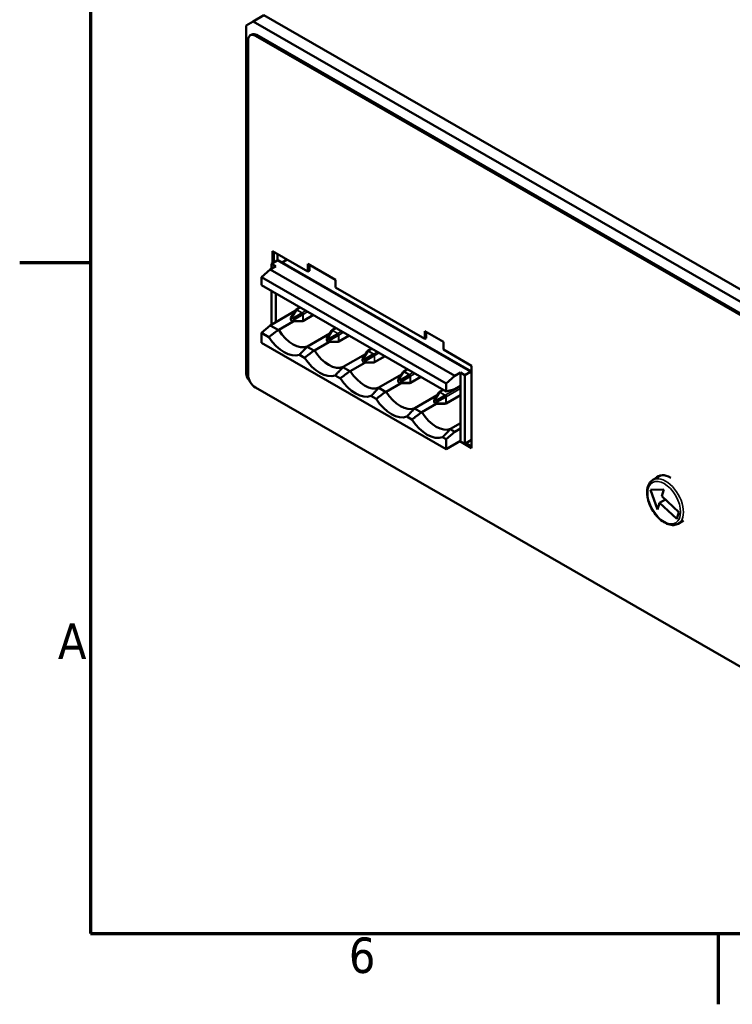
# Model space of a CAD drawing. Header units: millimetres. Extents: x -8 to 1688, y -8 to 1196.
# Tile 1 of 12: x 4 to 286, y 4 to 393. Entities that reach past the tile are written whole.
import ezdxf

# ---------------------------------------------------------------- set-up
doc = ezdxf.new("R2010")
doc.units = ezdxf.units.MM
doc.header["$LTSCALE"] = 4
for name, color, linetype, lineweight in [('Bordo (ISO)', 7, 'Continuous', 70), ('Simbolo (ISO)', 7, 'Continuous', 25), ('Visibile (ISO)', 7, 'Continuous', 50), ('Visibile sottile (ISO)', 7, 'Continuous', 35)]:
    doc.layers.add(name, color=color, linetype=linetype, lineweight=lineweight)
doc.styles.add('Testo nota (ISO)', font='tahoma.ttf')

# ---------------------------------------------------------------- blocks, each defined once
blk = doc.blocks.new('Bordi adel')
at = {"layer": 'Bordo (ISO)'}
for p, q in [((8, 289), (8, 8)), ((8, 74.25), (1, 74.25)), ((8, 8), (412, 8)), ((70, 8), (70, 1))]:
    blk.add_line(p, q, dxfattribs=at)
at = {"layer": 'Simbolo (ISO)', "char_height": 3.5, "style": 'Testo nota (ISO)'}
for s, insert, attachment_point in [('A', (7.6, 36.875), 6), ('6', (34.833, 7.6), 2)]:
    blk.add_mtext(s, dxfattribs=dict(at, insert=insert, attachment_point=attachment_point))

msp = doc.modelspace()

# ---------------------------------------------------------------- linework, layer by layer
at = {"layer": 'Visibile (ISO)'}
for p, q in [((96.274, 392.423), (100.516, 394.866)), ((100.516, 394.866), (391.844, 227.102)), ((93.445, 390.782), (96.274, 392.423)), ((93.445, 254.252), (93.445, 390.782)), ((96.274, 392.423), (387.602, 224.659)), ((95.126, 386.901), (95.692, 387.227)), ((97.122, 386.705), (385.622, 220.569)), ((386.188, 220.895), (97.688, 387.031)), ((94.294, 252.621), (94.294, 385.063)), ((103.909, 301.598), (117.905, 293.538)), ((103.909, 296.861), (103.909, 301.598)), ((104.474, 301.272), (104.474, 297.187)), ((105.89, 300.456), (105.89, 297.993)), ((103.533, 296.645), (105.795, 297.948)), ((103.533, 294.69), (103.533, 296.645)), ((103.533, 296.645), (105.23, 295.668)), ((182.562, 254.01), (106.195, 297.987)), ((107.733, 297.101), (109.724, 298.249)), ((117.905, 296.54), (128.736, 290.303)), ((117.905, 293.538), (117.905, 296.54)), ((118.47, 296.215), (118.47, 293.864)), ((99.573, 291.359), (102.967, 294.365)), ((102.967, 294.365), (105.23, 295.668)), ((175.94, 252.342), (102.967, 294.365)), ((117.905, 293.538), (118.47, 293.864)), ((99.573, 288.229), (99.573, 291.359)), ((172.546, 249.336), (99.573, 291.359)), ((172.546, 246.207), (99.573, 288.229)), ((128.736, 290.303), (128.736, 287.3)), ((103.533, 272.617), (103.533, 285.949)), ((105.23, 273.594), (105.23, 284.972)), ((128.736, 287.3), (164.056, 266.961)), ((112.921, 278.023), (105.23, 273.594)), ((113.063, 278.249), (111.175, 275.242)), ((113.348, 278.414), (111.459, 275.407)), ((115.563, 277.138), (112.011, 275.089)), ((115.848, 276.646), (112.296, 274.597)), ((114.869, 279.421), (113.334, 278.536)), ((120.106, 276.405), (115.946, 274.01)), ((102.967, 272.291), (105.23, 273.594)), ((106.352, 270.504), (112.067, 273.795)), ((111.169, 274.678), (111.169, 275.173)), ((111.459, 275.407), (111.175, 275.242)), ((111.175, 274.604), (111.459, 274.111)), ((111.521, 275.378), (111.949, 275.131)), ((111.949, 273.823), (111.521, 274.069)), ((112.296, 274.597), (112.011, 275.089)), ((112.296, 273.958), (112.011, 273.793)), ((115.563, 273.919), (112.011, 273.793)), ((115.848, 274.084), (112.296, 273.958)), ((112.301, 274.522), (112.301, 274.027)), ((99.573, 269.285), (102.967, 272.291)), ((99.573, 265.431), (99.573, 269.285)), ((102.426, 267.642), (99.573, 269.285)), ((106.153, 270.456), (102.967, 272.291)), ((117.684, 263.979), (126.572, 269.098)), ((127.205, 270.105), (125.317, 267.098)), ((127.49, 270.27), (125.601, 267.263)), ((129.705, 268.995), (126.153, 266.945)), ((129.99, 268.502), (126.438, 266.453)), ((129.012, 271.277), (127.476, 270.392)), ((164.056, 269.964), (171.418, 265.724)), ((164.056, 266.961), (164.056, 269.964)), ((164.622, 269.638), (164.622, 267.287)), ((172.546, 223.408), (99.573, 265.431)), ((120.494, 262.36), (126.209, 265.651)), ((125.311, 266.535), (125.311, 267.03)), ((125.601, 267.263), (125.317, 267.098)), ((125.317, 266.46), (125.601, 265.967)), ((125.663, 267.234), (126.091, 266.987)), ((126.091, 265.679), (125.663, 265.926)), ((126.438, 266.453), (126.153, 266.945)), ((126.438, 265.814), (126.153, 265.649)), ((129.705, 265.775), (126.153, 265.649)), ((129.99, 265.94), (126.438, 265.814)), ((126.443, 266.378), (126.443, 265.883)), ((134.248, 268.261), (130.088, 265.866)), ((164.056, 266.961), (164.622, 267.287)), ((171.418, 265.724), (171.418, 262.721)), ((120.295, 262.312), (117.6, 263.864)), ((131.826, 255.835), (140.715, 260.954)), ((141.347, 261.962), (139.459, 258.954)), ((141.632, 262.127), (139.743, 259.119)), ((143.847, 260.851), (140.295, 258.801)), ((143.154, 263.133), (141.618, 262.249)), ((171.418, 262.721), (182.576, 256.296)), ((116.568, 259.498), (114.539, 260.666)), ((134.636, 254.216), (140.351, 257.507)), ((139.454, 258.391), (139.454, 258.886)), ((139.743, 259.119), (139.459, 258.954)), ((139.459, 258.316), (139.743, 257.823)), ((139.805, 259.09), (140.233, 258.843)), ((140.233, 257.535), (139.805, 257.782)), ((140.58, 258.309), (140.295, 258.801)), ((140.58, 257.67), (140.295, 257.505)), ((143.847, 257.631), (140.295, 257.505)), ((144.132, 260.358), (140.58, 258.309)), ((144.132, 257.796), (140.58, 257.67)), ((140.585, 258.234), (140.585, 257.739)), ((148.39, 260.117), (144.23, 257.722)), ((134.438, 254.168), (131.742, 255.721)), ((155.49, 253.818), (153.601, 250.811)), ((155.774, 253.983), (153.885, 250.976)), ((157.296, 254.989), (155.761, 254.105)), ((175.94, 252.342), (178.203, 253.645)), ((179.9, 252.668), (178.203, 253.645)), ((178.203, 253.645), (178.203, 248.413)), ((179.9, 252.668), (182.163, 253.971)), ((182.576, 256.296), (182.576, 223.812)), ((130.71, 251.354), (128.681, 252.523)), ((145.968, 247.691), (154.857, 252.81)), ((148.779, 246.073), (154.493, 249.363)), ((153.596, 250.247), (153.596, 250.742)), ((153.885, 250.976), (153.601, 250.811)), ((153.601, 250.172), (153.885, 249.679)), ((153.947, 250.946), (154.376, 250.699)), ((154.376, 249.391), (153.947, 249.638)), ((157.99, 252.707), (154.438, 250.658)), ((154.722, 250.165), (154.438, 250.658)), ((154.722, 249.526), (154.438, 249.361)), ((157.99, 249.487), (154.438, 249.361)), ((158.274, 252.214), (154.722, 250.165)), ((158.274, 249.652), (154.722, 249.526)), ((154.727, 250.09), (154.727, 249.595)), ((162.532, 251.973), (158.373, 249.578)), ((172.546, 249.336), (175.94, 252.342)), ((172.546, 246.207), (172.546, 249.336)), ((179.9, 252.668), (179.9, 225.525)), ((385.622, 81.586), (97.122, 247.722)), ((148.58, 246.024), (145.884, 247.577)), ((169.632, 245.674), (167.743, 242.667)), ((169.916, 245.839), (168.027, 242.832)), ((171.438, 246.845), (169.903, 245.961)), ((175.94, 247.11), (172.546, 246.207)), ((175.94, 247.11), (178.203, 248.413)), ((178.203, 248.413), (178.203, 231.571)), ((144.852, 243.21), (142.823, 244.379)), ((160.11, 239.547), (168.999, 244.666)), ((167.738, 242.103), (167.738, 242.598)), ((168.027, 242.832), (167.743, 242.667)), ((167.743, 242.028), (168.027, 241.536)), ((168.09, 242.802), (168.518, 242.555)), ((168.518, 241.247), (168.09, 241.494)), ((172.132, 244.563), (168.58, 242.514)), ((168.864, 242.021), (168.58, 242.514)), ((168.864, 241.382), (168.58, 241.217)), ((172.132, 241.343), (168.58, 241.217)), ((172.416, 244.07), (168.864, 242.021)), ((172.416, 241.508), (168.864, 241.382)), ((168.869, 241.946), (168.869, 241.451)), ((178.203, 244.71), (172.515, 241.434)), ((162.722, 237.88), (160.026, 239.433)), ((162.921, 237.929), (168.635, 241.219)), ((158.994, 235.066), (156.965, 236.235)), ((174.252, 231.403), (178.203, 233.679)), ((172.546, 227.262), (175.94, 230.268)), ((175.94, 230.268), (174.168, 231.289)), ((175.94, 230.268), (178.203, 231.571)), ((178.203, 231.571), (178.203, 226.666)), ((172.546, 227.262), (171.108, 228.091)), ((172.546, 223.408), (172.546, 227.262)), ((178.203, 226.666), (172.546, 223.408)), ((182.576, 223.812), (177.911, 226.498)), ((179.9, 225.525), (178.061, 226.584)), ((182.576, 227.066), (179.9, 225.525)), ((180.316, 225.765), (182.576, 224.464)), ((257.3, 213.011), (254.242, 211.25)), ((253.263, 207.305), (258.571, 207.483)), ((256.061, 199.557), (253.263, 207.305)), ((258.571, 207.483), (257.734, 204.841)), ((256.897, 202.199), (259.165, 203.505)), ((257.734, 204.841), (264.489, 198.533)), ((256.897, 202.199), (256.061, 199.557)), ((263.652, 195.891), (256.897, 202.199)), ((264.489, 198.533), (263.652, 195.891)), ((266.37, 195.155), (264.223, 193.918))]:
    msp.add_line(p, q, dxfattribs=at)
for centre, major_axis, ratio, start_param, end_param in [((97.122, 383.435), (-1.996, 3.466), 0.5780931, 5.4997209, 7.0705172), ((97.688, 383.76), (-1.996, 3.466), 0.5780931, 5.4997209, 6.2831853), ((105.795, 297.294), (0.399, 0.693), 0.5780931, 0, 0.7834645), ((112.743, 277.596), (0.635, 0.949), 0.1191021, 6.0644735, 6.9791976), ((114.836, 276.391), (1.11, 0.641), 0.4056289, 5.8259487, 6.7406729), ((111.603, 274.875), (-0.335, 0.529), 0.5207926, 0.5336054, 0.6878823), ((111.603, 274.476), (0.313, -0.472), 0.6366524, 3.9068514, 4.0611283), ((111.562, 274.851), (0.289, -0.556), 0.5211168, 2.4574675, 2.6117444), ((111.562, 274.548), (0.251, -0.508), 0.6362929, 5.3683812, 5.5226582), ((111.908, 274.652), (0.25, -0.509), 0.637037, 2.2276177, 2.3818946), ((111.908, 274.349), (0.29, -0.556), 0.5205965, 5.5984762, 5.7527531), ((111.866, 274.724), (0.314, -0.472), 0.6374004, 0.7644328, 0.9187097), ((111.866, 274.325), (-0.336, 0.529), 0.5213154, 3.6746142, 3.8288911), ((114.836, 273.971), (1.14, 0.074), 0.1204458, 5.5879879, 6.502712), ((112.018, 274.763), (6.088, -10.572), 0.5780931, 4.7832047, 6.216237), ((126.885, 269.452), (0.635, 0.949), 0.1191021, 6.0644735, 6.9791976), ((128.978, 268.247), (1.11, 0.641), 0.4056289, 5.8259487, 6.7406729), ((108.482, 272.727), (6.757, -11.733), 0.5780931, 4.8148048, 6.1846369), ((125.746, 266.732), (-0.335, 0.529), 0.5207926, 0.5336054, 0.6878823), ((125.746, 266.332), (0.313, -0.472), 0.6366524, 3.9068514, 4.0611283), ((125.704, 266.707), (0.289, -0.556), 0.5211168, 2.4574675, 2.6117444), ((125.704, 266.404), (0.251, -0.508), 0.6362929, 5.3683812, 5.5226582), ((126.05, 266.508), (0.25, -0.509), 0.637037, 2.2276177, 2.3818946), ((126.05, 266.205), (0.29, -0.556), 0.5205965, 5.5984762, 5.7527531), ((126.008, 266.58), (0.314, -0.472), 0.6374004, 0.7644328, 0.9187097), ((126.008, 266.181), (-0.336, 0.529), 0.5213154, 3.6746142, 3.8288911), ((128.978, 265.827), (1.14, 0.074), 0.1204458, 5.5879879, 6.502712), ((126.16, 266.619), (6.088, -10.572), 0.5780931, 4.7832047, 6.216237), ((141.027, 261.308), (0.635, 0.949), 0.1191021, 6.0644735, 6.9791976), ((143.121, 260.103), (1.11, 0.641), 0.4056289, 5.8259487, 6.7406729), ((122.624, 264.583), (6.757, -11.733), 0.5780931, 4.8148048, 6.1846369), ((139.888, 258.588), (-0.335, 0.529), 0.5207926, 0.5336054, 0.6878823), ((139.888, 258.188), (0.313, -0.472), 0.6366524, 3.9068514, 4.0611283), ((139.846, 258.564), (0.289, -0.556), 0.5211168, 2.4574675, 2.6117444), ((139.846, 258.26), (0.251, -0.508), 0.6362929, 5.3683812, 5.5226582), ((140.192, 258.365), (0.25, -0.509), 0.637037, 2.2276177, 2.3818946), ((140.192, 258.061), (0.29, -0.556), 0.5205965, 5.5984762, 5.7527531), ((140.15, 258.436), (0.314, -0.472), 0.6374004, 0.7644328, 0.9187097), ((140.15, 258.037), (-0.336, 0.529), 0.5213154, 3.6746142, 3.8288911), ((143.121, 257.683), (1.14, 0.074), 0.1204458, 5.5879879, 6.502712), ((99.809, 257.916), (-4.491, -7.799), 0.5780931, 5.4958534, 6.1546896), ((140.302, 258.475), (6.088, -10.572), 0.5780931, 4.7832047, 6.216237), ((155.17, 253.164), (0.635, 0.949), 0.1191021, 6.0644735, 6.9791976), ((182.163, 253.317), (0.399, 0.693), 0.5780931, 6.2479153, 7.0666498), ((97.122, 250.992), (-1.996, 3.466), 0.5780931, 0.7873319, 2.3581282), ((136.767, 256.439), (6.757, -11.733), 0.5780931, 4.8148048, 6.1846369), ((154.03, 250.444), (-0.335, 0.529), 0.5207926, 0.5336054, 0.6878823), ((154.03, 250.044), (0.313, -0.472), 0.6366524, 3.9068514, 4.0611283), ((153.988, 250.42), (0.289, -0.556), 0.5211168, 2.4574675, 2.6117444), ((153.988, 250.116), (0.251, -0.508), 0.6362929, 5.3683812, 5.5226582), ((154.334, 250.221), (0.25, -0.509), 0.637037, 2.2276177, 2.3818946), ((154.334, 249.917), (0.29, -0.556), 0.5205965, 5.5984762, 5.7527531), ((154.293, 250.292), (0.314, -0.472), 0.6374004, 0.7644328, 0.9187097), ((154.293, 249.893), (-0.336, 0.529), 0.5213154, 3.6746142, 3.8288911), ((157.263, 251.959), (1.11, 0.641), 0.4056289, 5.8259487, 6.7406729), ((157.263, 249.539), (1.14, 0.074), 0.1204458, 5.5879879, 6.502712), ((154.444, 250.331), (6.088, -10.572), 0.5780931, 4.7832047, 6.216237), ((169.312, 245.02), (0.635, 0.949), 0.1191021, 6.0644735, 6.9791976), ((150.909, 248.295), (6.757, -11.733), 0.5780931, 4.8148048, 6.1846369), ((168.172, 242.3), (-0.335, 0.529), 0.5207926, 0.5336054, 0.6878823), ((168.172, 241.9), (0.313, -0.472), 0.6366524, 3.9068514, 4.0611283), ((168.131, 242.276), (0.289, -0.556), 0.5211168, 2.4574675, 2.6117444), ((168.131, 241.972), (0.251, -0.508), 0.6362929, 5.3683812, 5.5226582), ((168.476, 242.077), (0.25, -0.509), 0.637037, 2.2276177, 2.3818946), ((168.476, 241.773), (0.29, -0.556), 0.5205965, 5.5984762, 5.7527531), ((168.435, 242.149), (0.314, -0.472), 0.6374004, 0.7644328, 0.9187097), ((168.435, 241.749), (-0.336, 0.529), 0.5213154, 3.6746142, 3.8288911), ((171.405, 243.815), (1.11, 0.641), 0.4056289, 5.8259487, 6.7406729), ((171.405, 241.395), (1.14, 0.074), 0.1204458, 5.5879879, 6.502712), ((168.586, 242.187), (6.088, -10.572), 0.5780931, 4.7832047, 6.216237), ((165.051, 240.151), (6.757, -11.733), 0.5780931, 4.8148048, 6.1846369), ((261.171, 203.94), (-4.99, 8.666), 0.5780931, 5.4850003, 6.4873876), ((261.737, 204.266), (-4.99, 8.666), 0.5780931, 0.0564895, 0.2042022)]:
    msp.add_ellipse(centre, major_axis=major_axis, ratio=ratio, start_param=start_param, end_param=end_param, dxfattribs=at)
for points, knots in [([(113.158, 278.373), (113.135, 278.348), (113.118, 278.326), (113.093, 278.293), (113.077, 278.272), (113.063, 278.249)], [-0.0045488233, -0.0045488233, -0.0045488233, -0.0045488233, -0.0023360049, -0.0023360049, -0.0000010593, -0.0000010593, -0.0000010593, -0.0000010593]), ([(113.348, 278.414), (113.36, 278.434), (113.369, 278.451), (113.383, 278.482), (113.387, 278.496), (113.388, 278.506)], [-0.0041295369, -0.0041295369, -0.0041295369, -0.0041295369, -0.0020848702, -0.0020848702, -0.0000029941, -0.0000029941, -0.0000029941, -0.0000029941]), ([(115.718, 277.164), (115.685, 277.17), (115.658, 277.168), (115.616, 277.161), (115.59, 277.154), (115.563, 277.138)], [-0.0045488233, -0.0045488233, -0.0045488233, -0.0045488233, -0.0023360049, -0.0023360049, -0.0000010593, -0.0000010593, -0.0000010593, -0.0000010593]), ([(115.848, 276.646), (115.87, 276.659), (115.89, 276.676), (115.924, 276.717), (115.938, 276.741), (115.947, 276.767)], [-0.0041295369, -0.0041295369, -0.0041295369, -0.0041295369, -0.0020848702, -0.0020848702, -0.0000029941, -0.0000029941, -0.0000029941, -0.0000029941]), ([(115.563, 273.919), (115.586, 273.92), (115.61, 273.922), (115.663, 273.929), (115.691, 273.934), (115.718, 273.94)], [0.0000011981, 0.0000011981, 0.0000011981, 0.0000011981, 0.0020076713, 0.0020076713, 0.0040506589, 0.0040506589, 0.0040506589, 0.0040506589]), ([(115.947, 274.073), (115.936, 274.078), (115.92, 274.081), (115.893, 274.084), (115.874, 274.085), (115.848, 274.084)], [0.0000047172, 0.0000047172, 0.0000047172, 0.0000047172, 0.0025631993, 0.0025631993, 0.0052628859, 0.0052628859, 0.0052628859, 0.0052628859]), ([(127.3, 270.229), (127.278, 270.204), (127.26, 270.182), (127.235, 270.149), (127.219, 270.128), (127.205, 270.105)], [-0.0045488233, -0.0045488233, -0.0045488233, -0.0045488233, -0.0023360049, -0.0023360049, -0.0000010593, -0.0000010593, -0.0000010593, -0.0000010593]), ([(127.49, 270.27), (127.502, 270.29), (127.511, 270.307), (127.525, 270.339), (127.529, 270.352), (127.53, 270.362)], [-0.0041295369, -0.0041295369, -0.0041295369, -0.0041295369, -0.0020848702, -0.0020848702, -0.0000029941, -0.0000029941, -0.0000029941, -0.0000029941]), ([(129.86, 269.02), (129.827, 269.026), (129.8, 269.024), (129.758, 269.017), (129.732, 269.01), (129.705, 268.995)], [-0.0045488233, -0.0045488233, -0.0045488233, -0.0045488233, -0.0023360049, -0.0023360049, -0.0000010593, -0.0000010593, -0.0000010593, -0.0000010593]), ([(129.99, 268.502), (130.012, 268.515), (130.032, 268.532), (130.066, 268.573), (130.08, 268.597), (130.089, 268.623)], [-0.0041295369, -0.0041295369, -0.0041295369, -0.0041295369, -0.0020848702, -0.0020848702, -0.0000029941, -0.0000029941, -0.0000029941, -0.0000029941]), ([(129.705, 265.775), (129.728, 265.776), (129.753, 265.778), (129.806, 265.785), (129.833, 265.79), (129.86, 265.796)], [0.0000011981, 0.0000011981, 0.0000011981, 0.0000011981, 0.0020076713, 0.0020076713, 0.0040506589, 0.0040506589, 0.0040506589, 0.0040506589]), ([(130.089, 265.929), (130.078, 265.934), (130.063, 265.937), (130.036, 265.94), (130.016, 265.941), (129.99, 265.94)], [0.0000047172, 0.0000047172, 0.0000047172, 0.0000047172, 0.0025631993, 0.0025631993, 0.0052628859, 0.0052628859, 0.0052628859, 0.0052628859]), ([(141.442, 262.085), (141.42, 262.06), (141.403, 262.038), (141.377, 262.005), (141.361, 261.984), (141.347, 261.962)], [-0.0045488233, -0.0045488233, -0.0045488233, -0.0045488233, -0.0023360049, -0.0023360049, -0.0000010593, -0.0000010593, -0.0000010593, -0.0000010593]), ([(141.632, 262.127), (141.644, 262.146), (141.653, 262.163), (141.667, 262.195), (141.671, 262.208), (141.672, 262.218)], [-0.0041295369, -0.0041295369, -0.0041295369, -0.0041295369, -0.0020848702, -0.0020848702, -0.0000029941, -0.0000029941, -0.0000029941, -0.0000029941]), ([(144.002, 260.876), (143.969, 260.882), (143.942, 260.88), (143.9, 260.873), (143.874, 260.866), (143.847, 260.851)], [-0.0045488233, -0.0045488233, -0.0045488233, -0.0045488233, -0.0023360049, -0.0023360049, -0.0000010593, -0.0000010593, -0.0000010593, -0.0000010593]), ([(143.847, 257.631), (143.87, 257.632), (143.895, 257.634), (143.948, 257.641), (143.975, 257.646), (144.002, 257.652)], [0.0000011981, 0.0000011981, 0.0000011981, 0.0000011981, 0.0020076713, 0.0020076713, 0.0040506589, 0.0040506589, 0.0040506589, 0.0040506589]), ([(144.132, 260.358), (144.155, 260.371), (144.174, 260.388), (144.209, 260.429), (144.222, 260.453), (144.232, 260.479)], [-0.0041295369, -0.0041295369, -0.0041295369, -0.0041295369, -0.0020848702, -0.0020848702, -0.0000029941, -0.0000029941, -0.0000029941, -0.0000029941]), ([(144.232, 257.785), (144.22, 257.79), (144.205, 257.793), (144.178, 257.796), (144.158, 257.797), (144.132, 257.796)], [0.0000047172, 0.0000047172, 0.0000047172, 0.0000047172, 0.0025631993, 0.0025631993, 0.0052628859, 0.0052628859, 0.0052628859, 0.0052628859]), ([(155.585, 253.941), (155.562, 253.916), (155.545, 253.895), (155.519, 253.861), (155.504, 253.84), (155.49, 253.818)], [-0.0045488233, -0.0045488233, -0.0045488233, -0.0045488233, -0.0023360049, -0.0023360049, -0.0000010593, -0.0000010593, -0.0000010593, -0.0000010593]), ([(155.774, 253.983), (155.786, 254.002), (155.795, 254.019), (155.809, 254.051), (155.813, 254.064), (155.814, 254.074)], [-0.0041295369, -0.0041295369, -0.0041295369, -0.0041295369, -0.0020848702, -0.0020848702, -0.0000029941, -0.0000029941, -0.0000029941, -0.0000029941]), ([(158.144, 252.733), (158.111, 252.738), (158.084, 252.736), (158.042, 252.729), (158.016, 252.722), (157.99, 252.707)], [-0.0045488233, -0.0045488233, -0.0045488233, -0.0045488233, -0.0023360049, -0.0023360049, -0.0000010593, -0.0000010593, -0.0000010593, -0.0000010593]), ([(157.99, 249.487), (158.012, 249.488), (158.037, 249.49), (158.09, 249.497), (158.117, 249.502), (158.144, 249.508)], [0.0000011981, 0.0000011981, 0.0000011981, 0.0000011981, 0.0020076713, 0.0020076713, 0.0040506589, 0.0040506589, 0.0040506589, 0.0040506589]), ([(158.274, 252.214), (158.297, 252.227), (158.316, 252.244), (158.351, 252.286), (158.364, 252.309), (158.374, 252.335)], [-0.0041295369, -0.0041295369, -0.0041295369, -0.0041295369, -0.0020848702, -0.0020848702, -0.0000029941, -0.0000029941, -0.0000029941, -0.0000029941]), ([(158.374, 249.641), (158.362, 249.646), (158.347, 249.649), (158.32, 249.652), (158.3, 249.653), (158.274, 249.652)], [0.0000047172, 0.0000047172, 0.0000047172, 0.0000047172, 0.0025631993, 0.0025631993, 0.0052628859, 0.0052628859, 0.0052628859, 0.0052628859]), ([(169.727, 245.797), (169.704, 245.772), (169.687, 245.751), (169.661, 245.717), (169.646, 245.696), (169.632, 245.674)], [-0.0045488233, -0.0045488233, -0.0045488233, -0.0045488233, -0.0023360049, -0.0023360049, -0.0000010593, -0.0000010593, -0.0000010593, -0.0000010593]), ([(169.916, 245.839), (169.928, 245.858), (169.938, 245.875), (169.951, 245.907), (169.955, 245.92), (169.956, 245.93)], [-0.0041295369, -0.0041295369, -0.0041295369, -0.0041295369, -0.0020848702, -0.0020848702, -0.0000029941, -0.0000029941, -0.0000029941, -0.0000029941]), ([(172.286, 244.589), (172.253, 244.594), (172.226, 244.592), (172.184, 244.585), (172.158, 244.578), (172.132, 244.563)], [-0.0045488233, -0.0045488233, -0.0045488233, -0.0045488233, -0.0023360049, -0.0023360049, -0.0000010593, -0.0000010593, -0.0000010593, -0.0000010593]), ([(172.132, 241.343), (172.154, 241.344), (172.179, 241.346), (172.232, 241.353), (172.259, 241.358), (172.286, 241.364)], [0.0000011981, 0.0000011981, 0.0000011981, 0.0000011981, 0.0020076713, 0.0020076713, 0.0040506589, 0.0040506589, 0.0040506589, 0.0040506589]), ([(172.416, 244.07), (172.439, 244.083), (172.459, 244.1), (172.493, 244.142), (172.506, 244.165), (172.516, 244.191)], [-0.0041295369, -0.0041295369, -0.0041295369, -0.0041295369, -0.0020848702, -0.0020848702, -0.0000029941, -0.0000029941, -0.0000029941, -0.0000029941]), ([(172.516, 241.497), (172.504, 241.503), (172.489, 241.505), (172.462, 241.508), (172.443, 241.509), (172.416, 241.508)], [0.0000047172, 0.0000047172, 0.0000047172, 0.0000047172, 0.0025631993, 0.0025631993, 0.0052628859, 0.0052628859, 0.0052628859, 0.0052628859]), ([(264.223, 193.918), (263.685, 193.609), (263.073, 193.432), (261.748, 193.347), (261.031, 193.456), (259.528, 193.957), (258.741, 194.376), (257.206, 195.476), (256.459, 196.163), (255.091, 197.724), (254.469, 198.597), (253.404, 200.444), (252.961, 201.417), (252.296, 203.375), (252.075, 204.36), (251.885, 206.252), (251.917, 207.16), (252.256, 208.796), (252.56, 209.529), (253.342, 210.591), (253.761, 210.973), (254.242, 211.25)], [2.0577813, 2.0577813, 2.0577813, 2.0577813, 2.3355441, 2.3355441, 2.6346241, 2.6346241, 2.9624706, 2.9624706, 3.296053, 3.296053, 3.6275533, 3.6275533, 3.9579967, 3.9579967, 4.2894783, 4.2894783, 4.6230449, 4.6230449, 4.9508645, 4.9508645, 5.1993739, 5.1993739, 5.1993739, 5.1993739])]:
    msp.add_open_spline(points, degree=3, knots=knots, dxfattribs=at)
for points, degree in [([(102.426, 267.642), (104.338, 269.092), (106.153, 270.456)], 2), ([(106.153, 270.456), (106.175, 270.461), (106.22, 270.472), (106.286, 270.488), (106.33, 270.499), (106.352, 270.504)], 3), ([(114.539, 260.666), (116.117, 262.308), (117.6, 263.864)], 2), ([(116.568, 259.498), (118.48, 260.948), (120.295, 262.312)], 2), ([(117.6, 263.864), (117.609, 263.877), (117.628, 263.903), (117.656, 263.941), (117.674, 263.966), (117.684, 263.979)], 3), ([(120.295, 262.312), (120.318, 262.317), (120.362, 262.328), (120.428, 262.344), (120.472, 262.355), (120.494, 262.36)], 3), ([(128.681, 252.523), (130.259, 254.164), (131.742, 255.721)], 2), ([(130.71, 251.354), (132.622, 252.804), (134.438, 254.168)], 2), ([(131.742, 255.721), (131.751, 255.733), (131.77, 255.759), (131.798, 255.797), (131.816, 255.822), (131.826, 255.835)], 3), ([(134.438, 254.168), (134.46, 254.174), (134.504, 254.184), (134.57, 254.2), (134.614, 254.211), (134.636, 254.216)], 3), ([(142.823, 244.379), (144.402, 246.02), (145.884, 247.577)], 2), ([(144.852, 243.21), (146.764, 244.66), (148.58, 246.024)], 2), ([(145.884, 247.577), (145.893, 247.589), (145.912, 247.615), (145.94, 247.653), (145.959, 247.678), (145.968, 247.691)], 3), ([(148.58, 246.024), (148.602, 246.03), (148.646, 246.04), (148.712, 246.057), (148.757, 246.067), (148.779, 246.073)], 3), ([(156.965, 236.235), (158.544, 237.876), (160.026, 239.433)], 2), ([(158.994, 235.066), (160.906, 236.516), (162.722, 237.88)], 2), ([(160.026, 239.433), (160.035, 239.445), (160.054, 239.471), (160.082, 239.509), (160.101, 239.535), (160.11, 239.547)], 3), ([(162.722, 237.88), (162.744, 237.886), (162.788, 237.897), (162.855, 237.913), (162.899, 237.923), (162.921, 237.929)], 3), ([(171.108, 228.091), (172.686, 229.732), (174.168, 231.289)], 2), ([(174.168, 231.289), (174.178, 231.302), (174.196, 231.327), (174.224, 231.365), (174.243, 231.391), (174.252, 231.403)], 3)]:
    msp.add_open_spline(points, degree=degree, dxfattribs=at)
at = {"layer": 'Visibile sottile (ISO)'}
for p, q in [((97.122, 386.705), (97.688, 387.031)), ((182.163, 253.971), (105.795, 297.948)), ((113.42, 278.401), (111.521, 275.378)), ((115.52, 277.191), (111.949, 275.131)), ((115.872, 276.582), (112.301, 274.522)), ((115.52, 277.191), (113.42, 278.401)), ((115.021, 279.333), (113.506, 278.461)), ((115.599, 277.255), (113.506, 278.461)), ((117.114, 278.128), (115.599, 277.255)), ((115.872, 274.154), (115.872, 276.582)), ((117.851, 277.703), (115.967, 276.618)), ((115.967, 274.198), (115.967, 276.618)), ((119.952, 276.494), (115.967, 274.198)), ((115.872, 274.154), (112.301, 274.027)), ((127.562, 270.257), (125.663, 267.234)), ((129.662, 269.047), (126.091, 266.987)), ((129.662, 269.047), (127.562, 270.257)), ((129.164, 271.189), (127.648, 270.317)), ((129.741, 269.111), (127.648, 270.317)), ((131.257, 269.984), (129.741, 269.111)), ((131.993, 269.56), (130.109, 268.474)), ((130.109, 266.055), (130.109, 268.474)), ((130.014, 268.438), (126.443, 266.378)), ((130.014, 266.01), (126.443, 265.883)), ((130.014, 266.01), (130.014, 268.438)), ((134.095, 268.35), (130.109, 266.055)), ((141.704, 262.113), (139.805, 259.09)), ((143.805, 260.903), (140.233, 258.843)), ((143.805, 260.903), (141.704, 262.113)), ((143.306, 263.045), (141.79, 262.173)), ((143.884, 260.967), (141.79, 262.173)), ((145.399, 261.84), (143.884, 260.967)), ((146.135, 261.416), (144.251, 260.331)), ((144.156, 260.294), (140.585, 258.234)), ((144.156, 257.866), (140.585, 257.739)), ((144.156, 257.866), (144.156, 260.294)), ((144.251, 257.911), (144.251, 260.331)), ((148.237, 260.206), (144.251, 257.911)), ((93.445, 254.252), (94.294, 253.763)), ((155.846, 253.969), (153.947, 250.946)), ((157.947, 252.759), (155.846, 253.969)), ((157.448, 254.901), (155.933, 254.029)), ((158.026, 252.824), (155.933, 254.029)), ((159.541, 253.696), (158.026, 252.824)), ((160.278, 253.272), (158.393, 252.187)), ((157.947, 252.759), (154.376, 250.699)), ((158.298, 252.15), (154.727, 250.09)), ((158.298, 249.722), (154.727, 249.595)), ((158.298, 249.722), (158.298, 252.15)), ((158.393, 249.767), (158.393, 252.187)), ((162.379, 252.062), (158.393, 249.767)), ((169.988, 245.825), (168.09, 242.802)), ((172.089, 244.616), (169.988, 245.825)), ((171.59, 246.757), (170.075, 245.885)), ((172.168, 244.68), (170.075, 245.885)), ((178.203, 248.155), (172.168, 244.68)), ((178.203, 247.306), (172.535, 244.043)), ((172.089, 244.616), (168.518, 242.555)), ((172.44, 244.007), (168.869, 241.946)), ((172.44, 241.578), (168.869, 241.451)), ((172.44, 241.578), (172.44, 244.007)), ((178.203, 244.887), (172.535, 241.623)), ((172.535, 241.623), (172.535, 244.043))]:
    msp.add_line(p, q, dxfattribs=at)
for centre, major_axis, ratio, start_param, end_param in [((113.527, 278.056), (-0.44, 0.277), 0.5312454, 5.2681358, 5.4321396), ((113.506, 278.035), (-0.26, 0.451), 0.5780932, 5.4996843, 5.8276911), ((113.426, 278.212), (-0.256, -0.275), 0.3797216, 4.0336292, 4.3499486), ((115.628, 276.847), (-0.26, 0.45), 0.2067922, 5.2926206, 5.4566119), ((115.599, 276.83), (-0.259, 0.451), 0.5780976, 5.1716162, 5.499723), ((115.628, 276.847), (-0.26, 0.45), 0.2067922, 3.9713964, 4.1354001), ((115.713, 276.845), (0.361, -0.097), 0.7092709, 5.3486427, 5.6649622), ((115.599, 276.83), (-0.259, 0.451), 0.5780534, 3.9289223, 4.2569292), ((115.628, 274.418), (-0.018, 0.52), 0.529993, 3.9959455, 4.1599368), ((115.599, 274.41), (-0.259, 0.451), 0.5780931, 3.600816, 3.9289228), ((127.669, 269.912), (-0.44, 0.277), 0.5312454, 5.2681358, 5.4321396), ((127.648, 269.892), (-0.26, 0.451), 0.5780932, 5.4996843, 5.8276911), ((127.569, 270.068), (-0.256, -0.275), 0.3797216, 4.0336292, 4.3499486), ((129.77, 268.703), (-0.26, 0.45), 0.2067922, 5.2926206, 5.4566119), ((129.741, 268.686), (-0.259, 0.451), 0.5780976, 5.1716162, 5.499723), ((129.77, 268.703), (-0.26, 0.45), 0.2067922, 3.9713964, 4.1354001), ((129.855, 268.702), (0.361, -0.097), 0.7092709, 5.3486427, 5.6649622), ((129.741, 268.686), (-0.259, 0.451), 0.5780534, 3.9289223, 4.2569292), ((129.77, 266.274), (-0.018, 0.52), 0.529993, 3.9959455, 4.1599368), ((129.741, 266.266), (-0.259, 0.451), 0.5780931, 3.600816, 3.9289228), ((141.812, 261.768), (-0.44, 0.277), 0.5312454, 5.2681358, 5.4321396), ((141.79, 261.748), (-0.26, 0.451), 0.5780932, 5.4996843, 5.8276911), ((141.711, 261.925), (-0.256, -0.275), 0.3797216, 4.0336292, 4.3499486), ((143.912, 260.559), (-0.26, 0.45), 0.2067922, 5.2926206, 5.4566119), ((143.884, 260.542), (-0.259, 0.451), 0.5780976, 5.1716162, 5.499723), ((143.912, 260.559), (-0.26, 0.45), 0.2067922, 3.9713964, 4.1354001), ((143.912, 258.13), (-0.018, 0.52), 0.529993, 3.9959455, 4.1599368), ((143.997, 260.558), (0.361, -0.097), 0.7092709, 5.3486427, 5.6649622), ((143.884, 260.542), (-0.259, 0.451), 0.5780534, 3.9289223, 4.2569292), ((143.884, 258.122), (-0.259, 0.451), 0.5780931, 3.600816, 3.9289228), ((155.954, 253.624), (-0.44, 0.277), 0.5312454, 5.2681358, 5.4321396), ((155.933, 253.604), (-0.26, 0.451), 0.5780932, 5.4996843, 5.8276911), ((155.853, 253.781), (-0.256, -0.275), 0.3797216, 4.0336292, 4.3499486), ((158.054, 252.415), (-0.26, 0.45), 0.2067922, 5.2926206, 5.4566119), ((158.026, 252.398), (-0.259, 0.451), 0.5780976, 5.1716162, 5.499723), ((158.054, 252.415), (-0.26, 0.45), 0.2067922, 3.9713964, 4.1354001), ((158.054, 249.986), (-0.018, 0.52), 0.529993, 3.9959455, 4.1599368), ((158.139, 252.414), (0.361, -0.097), 0.7092709, 5.3486427, 5.6649622), ((158.026, 252.398), (-0.259, 0.451), 0.5780534, 3.9289223, 4.2569292), ((158.026, 249.978), (-0.259, 0.451), 0.5780931, 3.600816, 3.9289228), ((170.096, 245.48), (-0.44, 0.277), 0.5312454, 5.2681358, 5.4321396), ((170.075, 245.46), (-0.26, 0.451), 0.5780932, 5.4996843, 5.8276911), ((169.995, 245.637), (-0.256, -0.275), 0.3797216, 4.0336292, 4.3499486), ((172.196, 244.271), (-0.26, 0.45), 0.2067922, 5.2926206, 5.4566119), ((172.168, 244.254), (-0.259, 0.451), 0.5780976, 5.1716162, 5.499723), ((172.196, 244.271), (-0.26, 0.45), 0.2067922, 3.9713964, 4.1354001), ((172.196, 241.842), (-0.018, 0.52), 0.529993, 3.9959455, 4.1599368), ((172.281, 244.27), (0.361, -0.097), 0.7092709, 5.3486427, 5.6649622), ((172.168, 244.254), (-0.259, 0.451), 0.5780534, 3.9289223, 4.2569292), ((172.168, 241.835), (-0.259, 0.451), 0.5780931, 3.600816, 3.9289228), ((259.232, 202.584), (4.99, -8.666), 0.5780931, 0, 3.1415927)]:
    msp.add_ellipse(centre, major_axis=major_axis, ratio=ratio, start_param=start_param, end_param=end_param, dxfattribs=at)
msp.add_ellipse((258.667, 202.258), major_axis=(-4.591, 7.973), ratio=0.5780931, dxfattribs=at)
for points in [[(115.599, 277.255), (115.585, 277.247), (115.558, 277.228), (115.532, 277.204), (115.52, 277.191)], [(115.967, 274.198), (115.953, 274.19), (115.923, 274.175), (115.889, 274.161), (115.872, 274.154)], [(129.741, 269.111), (129.727, 269.103), (129.7, 269.084), (129.674, 269.061), (129.662, 269.047)], [(130.109, 266.055), (130.095, 266.047), (130.065, 266.031), (130.032, 266.017), (130.014, 266.01)], [(143.884, 260.967), (143.87, 260.959), (143.842, 260.94), (143.816, 260.917), (143.805, 260.903)], [(144.251, 257.911), (144.237, 257.903), (144.207, 257.887), (144.174, 257.873), (144.156, 257.866)], [(158.026, 252.824), (158.012, 252.816), (157.985, 252.797), (157.959, 252.773), (157.947, 252.759)], [(158.393, 249.767), (158.379, 249.759), (158.349, 249.743), (158.316, 249.729), (158.298, 249.722)], [(172.168, 244.68), (172.154, 244.672), (172.127, 244.653), (172.101, 244.629), (172.089, 244.616)], [(172.535, 241.623), (172.522, 241.615), (172.492, 241.599), (172.458, 241.585), (172.44, 241.578)]]:
    msp.add_open_spline(points, degree=3, knots=[0.00001005, 0.00001005, 0.00001005, 0.00001005, 0.5, 1, 1, 1, 1], dxfattribs=at)

# ---------------------------------------------------------------- block references
at = {"xscale": 4, "yscale": 4, "zscale": 4}
msp.add_blockref('Bordi adel', (0, 0), dxfattribs=at)

doc.saveas('drawing.dxf')
